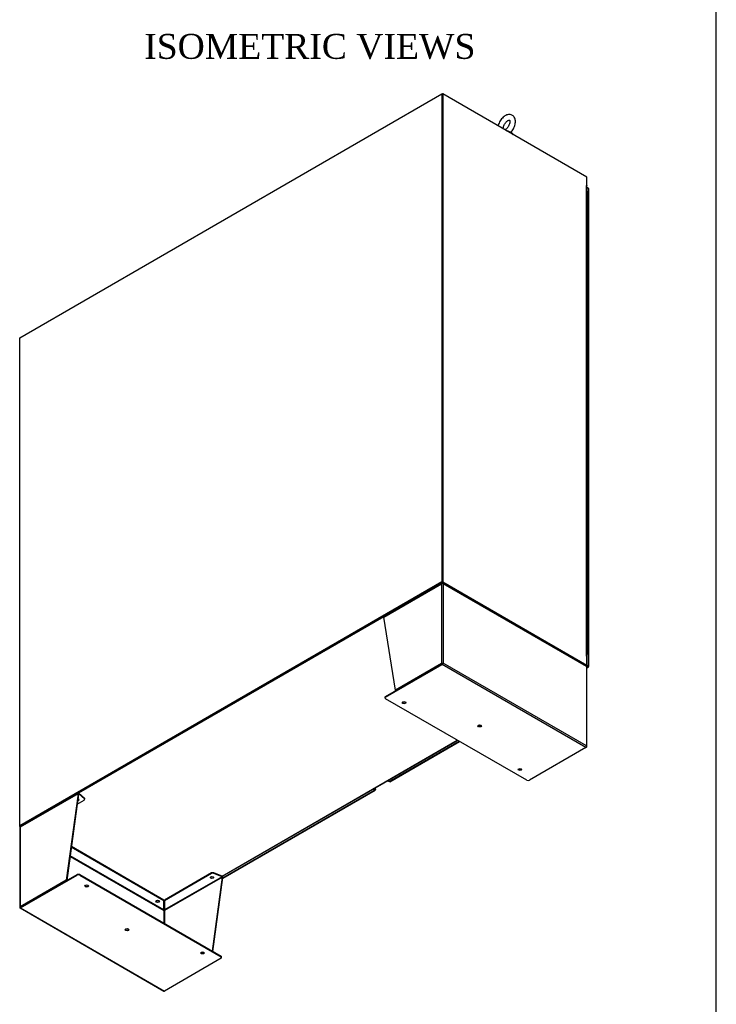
# Model space of a CAD drawing. Header units: inches. Extents: x 2 to 538, y -2 to 358.
# Tile 21 of 24: x 454 to 538, y 127 to 245. Entities that reach past the tile are written whole.
import ezdxf
from ezdxf.enums import TextEntityAlignment as Align

# ---------------------------------------------------------------- set-up
doc = ezdxf.new("R2010")
doc.units = ezdxf.units.IN
doc.header["$MEASUREMENT"] = 0
for name, color, linetype in [('COM50800-2', 7, 'Continuous'), ('COM52265-5', 7, 'Continuous'), ('COM54746-68', 7, 'Continuous'), ('COM54928-6', 7, 'Continuous'), ('COM70108-4', 7, 'Continuous'), ('COM71153-4', 7, 'Continuous'), ('COM71154-4', 7, 'Continuous'), ('COM71156-4', 7, 'Continuous'), ('Default', 7, 'Continuous'), ('SCS00680', 7, 'Continuous'), ('WAF25362', 7, 'Continuous')]:
    doc.layers.add(name, color=color, linetype=linetype)
doc.styles.add('SEACAD_Times_New_Roman', font='times.ttf')

# ---------------------------------------------------------------- blocks, each defined once
blk = doc.blocks.new('SE6')
at = {"layer": 'COM50800-2', "color": 7, "linetype": 'Continuous'}
for p, q in [((453.95, 206.73), (504.77, 236.07)), ((504.77, 236.07), (504.77, 177.34)), ((504.77, 236.07), (504.84, 236.04)), ((453.95, 148), (453.95, 206.73)), ((504.77, 177.34), (453.95, 148)), ((504.77, 177.34), (504.86, 177.29)), ((453.95, 148), (454.02, 147.96))]:
    blk.add_line(p, q, dxfattribs=at)
at = {"layer": 'COM52265-5', "color": 7, "linetype": 'Continuous'}
for p, q in [((504.84, 236.04), (504.91, 236.07)), ((504.84, 236.04), (504.84, 177.3)), ((504.91, 236.07), (504.91, 177.34)), ((522.23, 226.07), (504.91, 236.07)), ((522.23, 225.05), (522.23, 226.07)), ((522.2, 225.07), (522.2, 225.05)), ((522.2, 225.07), (522.23, 225.05)), ((522.2, 168.4), (522.2, 225.05)), ((522.21, 225.04), (522.23, 225.05)), ((522.24, 168.34), (522.24, 224.99)), ((504.84, 177.3), (504.91, 177.34)), ((504.84, 177.3), (522.16, 167.3)), ((504.91, 177.34), (522.23, 167.34)), ((522.2, 168.4), (522.2, 168.38)), ((522.2, 168.38), (522.23, 168.36)), ((522.23, 167.34), (522.23, 168.36)), ((522.16, 167.3), (522.23, 167.34)), ((453.95, 147.92), (453.95, 148)), ((454.02, 147.96), (453.95, 147.92)), ((454.02, 147.88), (453.95, 147.92))]:
    blk.add_line(p, q, dxfattribs=at)
for centre, start_param in [((522.1, 224.99), 3.141593), ((522.1, 168.34), 2.806736)]:
    blk.add_ellipse(centre, major_axis=(-0.143, 0), ratio=0.57735, start_param=start_param, end_param=3.926991, dxfattribs=at)
at = {"layer": 'COM54746-68', "color": 7, "linetype": 'Continuous'}
for p, q in [((522.35, 223.42), (522.35, 224.23)), ((522.35, 222.6), (522.35, 223.42)), ((522.35, 221.78), (522.35, 222.6)), ((522.35, 220.97), (522.35, 221.78)), ((522.35, 220.15), (522.35, 220.97)), ((522.35, 219.33), (522.35, 220.15)), ((522.35, 218.52), (522.35, 219.33)), ((522.35, 217.7), (522.35, 218.52)), ((522.35, 216.88), (522.35, 217.7)), ((522.35, 216.07), (522.35, 216.88)), ((522.35, 215.25), (522.35, 216.07)), ((522.35, 214.44), (522.35, 215.25)), ((522.35, 213.62), (522.35, 214.44)), ((522.35, 212.8), (522.35, 213.62)), ((522.35, 211.99), (522.35, 212.8)), ((522.35, 211.17), (522.35, 211.99)), ((522.35, 210.35), (522.35, 211.17)), ((522.35, 209.54), (522.35, 210.35)), ((522.35, 208.72), (522.35, 209.54)), ((522.35, 207.9), (522.35, 208.72)), ((522.35, 207.09), (522.35, 207.9)), ((522.35, 206.27), (522.35, 207.09)), ((522.35, 205.45), (522.35, 206.27)), ((522.35, 204.64), (522.35, 205.45)), ((522.35, 203.82), (522.35, 204.64)), ((522.35, 203), (522.35, 203.82)), ((522.35, 202.19), (522.35, 203)), ((522.35, 201.37), (522.35, 202.19)), ((522.35, 200.55), (522.35, 201.37)), ((522.35, 199.74), (522.35, 200.55)), ((522.35, 198.92), (522.35, 199.74)), ((522.35, 198.11), (522.35, 198.92)), ((522.35, 197.29), (522.35, 198.11)), ((522.35, 196.47), (522.35, 197.29)), ((522.35, 195.66), (522.35, 196.47)), ((522.35, 194.84), (522.35, 195.66)), ((522.35, 194.02), (522.35, 194.84)), ((522.35, 193.21), (522.35, 194.02)), ((522.35, 192.39), (522.35, 193.21)), ((522.35, 191.57), (522.35, 192.39)), ((522.35, 190.76), (522.35, 191.57)), ((522.35, 189.94), (522.35, 190.76)), ((522.35, 189.12), (522.35, 189.94)), ((522.35, 188.31), (522.35, 189.12)), ((522.35, 187.49), (522.35, 188.31)), ((522.35, 186.67), (522.35, 187.49)), ((522.35, 185.86), (522.35, 186.67)), ((522.35, 185.04), (522.35, 185.86)), ((522.35, 184.22), (522.35, 185.04)), ((522.35, 183.41), (522.35, 184.22)), ((522.35, 182.59), (522.35, 183.41)), ((522.35, 181.78), (522.35, 182.59)), ((522.35, 180.96), (522.35, 181.78)), ((522.35, 180.14), (522.35, 180.96)), ((522.35, 179.33), (522.35, 180.14)), ((522.35, 178.51), (522.35, 179.33)), ((522.35, 177.69), (522.35, 178.51)), ((522.35, 176.88), (522.35, 177.69)), ((522.35, 176.06), (522.35, 176.88)), ((522.35, 175.24), (522.35, 176.06)), ((522.35, 174.43), (522.35, 175.24)), ((522.35, 173.61), (522.35, 174.43)), ((522.35, 172.79), (522.35, 173.61)), ((522.35, 171.98), (522.35, 172.79)), ((522.35, 171.16), (522.35, 171.98)), ((522.35, 170.34), (522.35, 171.16)), ((522.35, 169.53), (522.35, 170.34)), ((522.35, 168.71), (522.35, 169.53)), ((522.24, 168.67), (522.27, 168.69)), ((522.32, 168.66), (522.24, 168.62)), ((522.27, 168.69), (522.27, 168.69)), ((522.28, 168.71), (522.28, 168.72))]:
    blk.add_line(p, q, dxfattribs=at)
for centre, major_axis, start_param, end_param in [((522.23, 224.23), (-0.117, 0), 3.141593, 4.662614), ((522.23, 223.42), (0.117, 0), 0, 1.521021), ((522.23, 223.42), (-0.117, 0), 3.141593, 4.662614), ((522.23, 222.6), (0.117, 0), 0, 1.521021), ((522.23, 222.6), (-0.117, 0), 3.141593, 4.662614), ((522.23, 221.78), (0.117, 0), 0, 1.521021), ((522.23, 221.78), (-0.117, 0), 3.141593, 4.662614), ((522.23, 220.97), (0.117, 0), 0, 1.521021), ((522.23, 220.97), (-0.117, 0), 3.141593, 4.662614), ((522.23, 220.15), (0.117, 0), 0, 1.521021), ((522.23, 220.15), (-0.117, 0), 3.141593, 4.662614), ((522.23, 219.33), (0.117, 0), 0, 1.521021), ((522.23, 219.33), (-0.117, 0), 3.141593, 4.662614), ((522.23, 218.52), (0.117, 0), 0, 1.521021), ((522.23, 218.52), (-0.117, 0), 3.141593, 4.662614), ((522.23, 217.7), (0.117, 0), 0, 1.521021), ((522.23, 217.7), (-0.117, 0), 3.141593, 4.662614), ((522.23, 216.88), (0.117, 0), 0, 1.521021), ((522.23, 216.88), (-0.117, 0), 3.141593, 4.662614), ((522.23, 216.07), (0.117, 0), 0, 1.521021), ((522.23, 216.07), (-0.117, 0), 3.141593, 4.662614), ((522.23, 215.25), (0.117, 0), 0, 1.521021), ((522.23, 215.25), (-0.117, 0), 3.141593, 4.662614), ((522.23, 214.44), (0.117, 0), 0, 1.521021), ((522.23, 214.44), (-0.117, 0), 3.141593, 4.662614), ((522.23, 213.62), (0.117, 0), 0, 1.521021), ((522.23, 213.62), (-0.117, 0), 3.141593, 4.662614), ((522.23, 212.8), (0.117, 0), 0, 1.521021), ((522.23, 212.8), (-0.117, 0), 3.141593, 4.662614), ((522.23, 211.99), (0.117, 0), 0, 1.521021), ((522.23, 211.99), (-0.117, 0), 3.141593, 4.662614), ((522.23, 211.17), (0.117, 0), 0, 1.521021), ((522.23, 211.17), (-0.117, 0), 3.141593, 4.662614), ((522.23, 210.35), (0.117, 0), 0, 1.521021), ((522.23, 210.35), (-0.117, 0), 3.141593, 4.662614), ((522.23, 209.54), (0.117, 0), 0, 1.521021), ((522.23, 209.54), (-0.117, 0), 3.141593, 4.662614), ((522.23, 208.72), (0.117, 0), 0, 1.521021), ((522.23, 208.72), (-0.117, 0), 3.141593, 4.662614), ((522.23, 207.9), (0.117, 0), 0, 1.521021), ((522.23, 207.9), (-0.117, 0), 3.141593, 4.662614), ((522.23, 207.09), (0.117, 0), 0, 1.521021), ((522.23, 207.09), (-0.117, 0), 3.141593, 4.662614), ((522.23, 206.27), (0.117, 0), 0, 1.521021), ((522.23, 206.27), (-0.117, 0), 3.141593, 4.662614), ((522.23, 205.45), (0.117, 0), 0, 1.521021), ((522.23, 205.45), (-0.117, 0), 3.141593, 4.662614), ((522.23, 204.64), (0.117, 0), 0, 1.521021), ((522.23, 204.64), (-0.117, 0), 3.141593, 4.662614), ((522.23, 203.82), (0.117, 0), 0, 1.521021), ((522.23, 203.82), (-0.117, 0), 3.141593, 4.662614), ((522.23, 203), (0.117, 0), 0, 1.521021), ((522.23, 203), (-0.117, 0), 3.141593, 4.662614), ((522.23, 202.19), (0.117, 0), 0, 1.521021), ((522.23, 202.19), (-0.117, 0), 3.141593, 4.662614), ((522.23, 201.37), (0.117, 0), 0, 1.521021), ((522.23, 201.37), (-0.117, 0), 3.141593, 4.662614), ((522.23, 200.55), (0.117, 0), 0, 1.521021), ((522.23, 200.55), (-0.117, 0), 3.141593, 4.662614), ((522.23, 199.74), (0.117, 0), 0, 1.521021), ((522.23, 199.74), (-0.117, 0), 3.141593, 4.662614), ((522.23, 198.92), (0.117, 0), 0, 1.521021), ((522.23, 198.92), (-0.117, 0), 3.141593, 4.662614), ((522.23, 198.11), (0.117, 0), 0, 1.521021), ((522.23, 198.11), (-0.117, 0), 3.141593, 4.662614), ((522.23, 197.29), (0.117, 0), 0, 1.521021), ((522.23, 197.29), (-0.117, 0), 3.141593, 4.662614), ((522.23, 196.47), (0.117, 0), 0, 1.521021), ((522.23, 196.47), (-0.117, 0), 3.141593, 4.662614), ((522.23, 195.66), (0.117, 0), 0, 1.521021), ((522.23, 195.66), (-0.117, 0), 3.141593, 4.662614), ((522.23, 194.84), (0.117, 0), 0, 1.521021), ((522.23, 194.84), (-0.117, 0), 3.141593, 4.662614), ((522.23, 194.02), (0.117, 0), 0, 1.521021), ((522.23, 194.02), (-0.117, 0), 3.141593, 4.662614), ((522.23, 193.21), (0.117, 0), 0, 1.521021), ((522.23, 193.21), (-0.117, 0), 3.141593, 4.662614), ((522.23, 192.39), (0.117, 0), 0, 1.521021), ((522.23, 192.39), (-0.117, 0), 3.141593, 4.662614), ((522.23, 191.57), (0.117, 0), 0, 1.521021), ((522.23, 191.57), (-0.117, 0), 3.141593, 4.662614), ((522.23, 190.76), (0.117, 0), 0, 1.521021), ((522.23, 190.76), (-0.117, 0), 3.141593, 4.662614), ((522.23, 189.94), (0.117, 0), 0, 1.521021), ((522.23, 189.94), (-0.117, 0), 3.141593, 4.662614), ((522.23, 189.12), (0.117, 0), 0, 1.521021), ((522.23, 189.12), (-0.117, 0), 3.141593, 4.662614), ((522.23, 188.31), (0.117, 0), 0, 1.521021), ((522.23, 188.31), (-0.117, 0), 3.141593, 4.662614), ((522.23, 187.49), (0.117, 0), 0, 1.521021), ((522.23, 187.49), (-0.117, 0), 3.141593, 4.662614), ((522.23, 186.67), (0.117, 0), 0, 1.521021), ((522.23, 186.67), (-0.117, 0), 3.141593, 4.662614), ((522.23, 185.86), (0.117, 0), 0, 1.521021), ((522.23, 185.86), (-0.117, 0), 3.141593, 4.662614), ((522.23, 185.04), (0.117, 0), 0, 1.521021), ((522.23, 185.04), (-0.117, 0), 3.141593, 4.662614), ((522.23, 184.22), (0.117, 0), 0, 1.521021), ((522.23, 184.22), (-0.117, 0), 3.141593, 4.662614), ((522.23, 183.41), (0.117, 0), 0, 1.521021), ((522.23, 183.41), (-0.117, 0), 3.141593, 4.662614), ((522.23, 182.59), (0.117, 0), 0, 1.521021), ((522.23, 182.59), (-0.117, 0), 3.141593, 4.662614), ((522.23, 181.78), (0.117, 0), 0, 1.521021), ((522.23, 181.78), (-0.117, 0), 3.141593, 4.662614), ((522.23, 180.96), (0.117, 0), 0, 1.521021), ((522.23, 180.96), (-0.117, 0), 3.141593, 4.662614), ((522.23, 180.14), (0.117, 0), 0, 1.521021), ((522.23, 180.14), (-0.117, 0), 3.141593, 4.662614), ((522.23, 179.33), (0.117, 0), 0, 1.521021), ((522.23, 179.33), (-0.117, 0), 3.141593, 4.662614), ((522.23, 178.51), (0.117, 0), 0, 1.521021), ((522.23, 178.51), (-0.117, 0), 3.141593, 4.662614), ((522.23, 177.69), (0.117, 0), 0, 1.521021), ((522.23, 177.69), (-0.117, 0), 3.141593, 4.662614), ((522.23, 176.88), (0.117, 0), 0, 1.521021), ((522.23, 176.88), (-0.117, 0), 3.141593, 4.662614), ((522.23, 176.06), (0.117, 0), 0, 1.521021), ((522.23, 176.06), (-0.117, 0), 3.141593, 4.662614), ((522.23, 175.24), (0.117, 0), 0, 1.521021), ((522.23, 175.24), (-0.117, 0), 3.141593, 4.662614), ((522.23, 174.43), (0.117, 0), 0, 1.521021), ((522.23, 174.43), (-0.117, 0), 3.141593, 4.662614), ((522.23, 173.61), (0.117, 0), 0, 1.521021), ((522.23, 173.61), (-0.117, 0), 3.141593, 4.662614), ((522.23, 172.79), (0.117, 0), 0, 1.521021), ((522.23, 172.79), (-0.117, 0), 3.141593, 4.662614), ((522.23, 171.98), (0.117, 0), 0, 1.521021), ((522.23, 171.98), (-0.117, 0), 3.141593, 4.662614), ((522.23, 171.16), (0.117, 0), 0, 1.521021), ((522.23, 171.16), (-0.117, 0), 3.141593, 4.662614), ((522.23, 170.34), (0.117, 0), 0, 1.521021), ((522.23, 170.34), (-0.117, 0), 3.141593, 4.662614), ((522.23, 169.53), (0.117, 0), 0, 1.521021), ((522.23, 169.53), (-0.117, 0), 3.141593, 4.662614), ((522.23, 168.71), (0.117, 0), -0.785398, 1.521021), ((522.23, 168.71), (0.055, 0), -0.785398, 1.464756), ((522.23, 168.71), (-0.05, 0), 1.687487, 4.595699)]:
    blk.add_ellipse(centre, major_axis=major_axis, ratio=0.57735, start_param=start_param, end_param=end_param, dxfattribs=at)
at = {"layer": 'COM54928-6', "color": 7, "linetype": 'Continuous'}
for p, q in [((497.77, 173.1), (504.74, 177.13)), ((504.77, 177.19), (497.8, 173.17)), ((504.74, 177.13), (504.74, 167.52)), ((504.74, 177.13), (504.74, 177.13)), ((504.79, 177.14), (504.76, 177.18)), ((504.8, 177.15), (504.8, 177.16)), ((504.88, 177.15), (504.88, 177.16)), ((504.89, 177.14), (504.92, 177.18)), ((522.17, 167.23), (504.91, 177.19)), ((522.2, 167.16), (504.94, 177.13)), ((504.94, 177.13), (504.94, 167.56)), ((499.18, 164.31), (497.77, 173.1)), ((497.99, 163.55), (504.81, 167.48)), ((497.99, 163.47), (504.81, 167.41)), ((504.74, 167.52), (499.18, 164.31)), ((504.81, 167.48), (499.25, 164.28)), ((504.9, 167.54), (504.81, 167.48)), ((504.9, 167.54), (504.81, 167.48)), ((522.13, 157.4), (504.81, 167.41)), ((504.88, 167.52), (504.94, 167.56)), ((522.2, 157.6), (504.94, 167.56)), ((522.2, 167.16), (522.2, 157.6)), ((522.24, 157.5), (522.24, 167.1)), ((497.99, 163.55), (497.99, 163.47)), ((499.25, 164.28), (499.18, 164.31)), ((497.93, 163.46), (497.93, 163.38)), ((515, 153.47), (497.99, 163.29)), ((522.13, 157.4), (515.32, 153.47)), ((522.13, 157.4), (522.2, 157.44)), ((522.23, 157.54), (522.23, 157.54)), ((460.96, 151.85), (453.99, 147.82)), ((460.99, 151.91), (454.02, 147.89)), ((460.96, 151.85), (459.54, 141.43)), ((461.02, 151.81), (459.61, 141.39)), ((461.02, 151.81), (460.96, 151.85)), ((461.03, 151.83), (460.98, 151.91)), ((461.02, 151.81), (461.05, 151.82)), ((461.05, 151.82), (461.05, 151.9)), ((461.73, 151.33), (461.05, 151.9)), ((461.73, 151.25), (461.05, 151.82)), ((460.86, 150.61), (461.7, 151.09)), ((461.73, 151.25), (461.73, 151.33)), ((461.76, 151.18), (461.76, 151.26)), ((453.94, 147.76), (453.94, 138.16)), ((453.99, 147.82), (453.99, 147.82)), ((453.99, 147.82), (453.99, 138.22)), ((471.3, 138.97), (460.15, 145.41)), ((471.3, 139.05), (460.16, 145.48)), ((460.01, 144.31), (471.31, 137.78)), ((471.3, 137.86), (460.02, 144.38)), ((477.04, 142.31), (471.38, 139.05)), ((477.04, 142.24), (471.38, 138.97)), ((477.04, 142.24), (477.04, 142.31)), ((478.3, 141.94), (477.32, 142.33)), ((477.32, 142.33), (477.32, 142.25)), ((478.3, 141.86), (477.32, 142.25)), ((459.54, 141.43), (453.99, 138.22)), ((454.05, 138.18), (460.87, 142.11)), ((454.05, 138.1), (460.87, 142.04)), ((459.61, 141.39), (454.05, 138.18)), ((459.61, 141.39), (459.54, 141.43)), ((460.87, 142.04), (460.87, 142.11)), ((461.18, 142.11), (478.19, 132.29)), ((461.18, 142.11), (461.18, 142.04)), ((461.18, 142.04), (478.19, 132.22)), ((478.3, 141.86), (471.38, 137.86)), ((478.35, 141.81), (471.38, 137.78)), ((477.14, 132.9), (478.35, 141.81)), ((477.2, 132.86), (478.41, 141.77)), ((478.3, 141.86), (478.3, 141.94)), ((478.34, 141.83), (478.39, 141.85)), ((478.35, 141.81), (478.41, 141.77)), ((471.3, 139.05), (471.3, 138.97)), ((471.3, 137.86), (471.3, 138.97)), ((471.38, 139.05), (471.38, 138.97)), ((471.38, 138.97), (471.38, 137.86)), ((453.96, 138.13), (454.05, 138.18)), ((453.96, 138.13), (454.05, 138.18)), ((453.98, 138.1), (471.3, 128.09)), ((454.05, 138.18), (453.99, 138.14)), ((454.05, 138.18), (454.05, 138.18)), ((454.05, 138.18), (454.05, 138.18)), ((454.05, 138.1), (471.38, 128.1)), ((471.31, 137.78), (471.31, 136.27)), ((471.38, 137.78), (471.38, 137.78)), ((471.38, 137.78), (471.38, 136.23)), ((478.19, 132.04), (471.38, 128.1)), ((478.19, 132.22), (478.19, 132.29)), ((478.25, 132.13), (478.25, 132.2))]:
    blk.add_line(p, q, dxfattribs=at)
for centre, radius, start, end in [((478.2, 141.75), 0.217, 28.5599, 61.6569), ((478.28, 141.79), 0.0777, 36.3163, 68.8086), ((471.42, 137.88), 0.118, 185.441, 195.4588), ((471.76, 137.95), 0.47, 190.7909, 197.6223), ((470.92, 137.95), 0.47, 342.3777, 349.2092), ((471.27, 137.88), 0.118, 344.5412, 354.559)]:
    blk.add_arc(centre, radius, start, end, dxfattribs=at)
for centre, major_axis, ratio, start_param, end_param in [((504.84, 177.07), (-0.071, 0.124), 0.57735, 0.129436, 0.785398), ((504.84, 177.07), (-0.143, 0), 0.57735, 3.926991, 5.497787), ((504.84, 177.07), (0.072, 0.124), 0.57735, 5.497787, 6.153749), ((497.87, 173.04), (-0.071, 0.124), 0.57735, 0.129436, 0.785398), ((504.84, 167.46), (-0.143, 0), 0.57735, 4.269301, 5.497787), ((504.81, 167.52), (-0.072, -0.124), 0.57735, 0.785398, 2.013884), ((504.84, 167.5), (-0.048, -0.0277), 0.000711, 3.926581, 5.497377), ((504.84, 167.5), (-0.048, -0.0277), 0.000711, 0.785808, 2.356604), ((504.84, 167.5), (0.143, 0.082), 0.000711, 0.784988, 1.127299), ((504.84, 167.5), (0.143, 0.083), 0.000711, -1.127299, -0.784988), ((522.1, 167.1), (0.072, 0.124), 0.57735, 5.497787, 6.153749), ((522.1, 167.1), (-0.143, 0), 0.57735, 3.141593, 3.926991), ((498.15, 163.46), (0.22, 0), 0.57735, 2.356194, 3.141593), ((498.15, 163.38), (0.22, 0), 0.57735, 2.356194, 3.926991), ((500.23, 162.89), (-0.219, 0), 0.57735, 0.312499, 2.829093), ((509.33, 160.09), (-0.218, 0), 0.57735, 0.312499, 2.829093), ((522.13, 157.52), (-0.071, -0.124), 0.57735, 0.785398, 2.013884), ((522.1, 157.54), (0.101, -0.175), 0.577824, 1.228075, 1.570385), ((522.1, 157.54), (0.101, -0.175), 0.577824, 1.228897, 1.571207), ((522.1, 157.5), (-0.143, 0), 0.57735, 2.356194, 3.58468), ((514.18, 154.84), (-0.219, 0), 0.57735, 0.312499, 2.829093), ((515.16, 153.56), (-0.22, 0), 0.57735, 0.785398, 2.356194), ((461.06, 151.79), (-0.072, 0.124), 0.57735, 0.129436, 0.785398), ((461.06, 151.79), (-0.024, 0.0416), 0.57735, 0.129436, 0.785398), ((460.87, 151.12), (-0.218, 0), 0.57735, 1.780587, 4.346191), ((460.87, 151.2), (0.219, 0), 0.57735, 4.972679, 5.970686), ((461.54, 151.18), (-0.22, 0), 0.57735, 2.356194, 3.741789), ((461.54, 151.26), (-0.22, 0), 0.57735, 3.141593, 3.741789), ((454.09, 147.76), (0.143, 0), 0.57735, 2.356194, 3.141593), ((454.09, 147.76), (-0.072, 0.124), 0.57735, 0.129436, 0.785398), ((477.19, 142.22), (-0.22, 0), 0.57735, 4.112193, 5.497787), ((477.19, 142.15), (0.22, 0), 0.57735, 0.9706, 2.356194), ((461.02, 142.02), (-0.22, 0), 0.57735, 3.926991, 5.497787), ((461.02, 141.95), (0.22, 0), 0.57735, 0.785398, 2.356194), ((477.09, 141.83), (0.219, 0), 0.57735, 3.454092, 5.970686), ((478.31, 141.83), (0.024, -0.0416), 0.57735, 0.785398, 1.44136), ((478.31, 141.83), (0.072, -0.124), 0.57735, 0.785398, 1.44136), ((462.01, 140.82), (0.219, 0), 0.57735, 3.454092, 5.970686), ((470.55, 138.98), (0.219, 0), 0.57735, 3.454092, 5.970686), ((454.09, 138.16), (0.143, 0), 0.57735, 2.356194, 3.58468), ((454.09, 138.2), (-0.143, -0.082), 0.000711, 0.442678, 0.784988), ((454.09, 138.2), (-0.143, -0.083), 0.000711, -0.784988, -0.442678), ((454.05, 138.22), (0.071, 0.124), 0.57735, 2.698505, 3.926991), ((454.09, 138.2), (0.048, 0.0277), 0.000711, 2.356604, 3.927401), ((454.09, 138.2), (0.048, 0.0277), 0.000711, 2.355785, 3.926581), ((471.34, 137.8), (-0.024, -0.0416), 0.57735, 4.841825, 5.497787), ((471.34, 137.8), (0.048, 0), 0.57735, 3.926991, 5.497787), ((471.34, 137.8), (0.024, -0.0416), 0.57735, 0.785398, 1.44136), ((466.86, 135.57), (0.219, 0), 0.57735, 3.454092, 5.970686), ((475.95, 132.77), (0.219, 0), 0.57735, 3.454092, 5.970686), ((478.03, 132.2), (-0.22, 0), 0.57735, 3.141593, 3.926991), ((478.03, 132.13), (-0.22, 0), 0.57735, 2.356194, 3.926991), ((471.38, 128.22), (0.071, 0.124), 0.57735, 3.141593, 3.926991)]:
    blk.add_ellipse(centre, major_axis=major_axis, ratio=ratio, start_param=start_param, end_param=end_param, dxfattribs=at)
for centre, major_axis in [((500.23, 162.81), (-0.219, 0)), ((509.33, 160.01), (-0.218, 0)), ((514.18, 154.76), (-0.219, 0)), ((477.09, 141.76), (0.219, 0)), ((462.01, 140.74), (0.219, 0)), ((470.55, 138.9), (-0.219, 0)), ((466.86, 135.49), (0.219, 0)), ((475.95, 132.69), (0.219, 0))]:
    blk.add_ellipse(centre, major_axis=major_axis, ratio=0.57735, dxfattribs=at)
for points in [[(504.8, 177.16), (504.79, 177.17), (504.78, 177.18), (504.77, 177.19), (504.76, 177.19), (504.76, 177.18)], [(504.88, 177.16), (504.89, 177.17), (504.9, 177.18), (504.91, 177.19), (504.92, 177.19), (504.92, 177.18)], [(461.05, 151.9), (461.04, 151.91), (461.02, 151.92), (461, 151.92), (460.99, 151.91), (460.98, 151.91)], [(461.05, 151.82), (461.05, 151.83), (461.04, 151.83), (461.04, 151.83), (461.03, 151.83), (461.03, 151.83)]]:
    blk.add_open_spline(points, degree=3, knots=[0, 0, 0, 0, 0.5, 0.5, 1, 1, 1, 1], dxfattribs=at)
at = {"layer": 'COM70108-4', "color": 7, "linetype": 'Continuous'}
for p, q in [((504.77, 236.07), (504.84, 236.11)), ((504.84, 236.11), (504.91, 236.07)), ((504.84, 236.04), (504.84, 236.11)), ((522.23, 225.05), (522.23, 225.02))]:
    blk.add_line(p, q, dxfattribs=at)
at = {"layer": 'COM71153-4', "color": 7, "linetype": 'Continuous'}
for p, q in [((522.42, 224.71), (522.24, 224.81)), ((522.42, 167.23), (522.42, 224.71)), ((522.46, 167.17), (522.46, 224.65)), ((522.35, 167.11), (522.19, 167.21)), ((522.23, 167.34), (522.42, 167.23)), ((522.23, 167.26), (522.35, 167.19)), ((522.35, 167.19), (522.23, 167.26)), ((522.24, 167.05), (522.35, 167.11)), ((522.24, 167), (522.42, 167.11)), ((522.35, 167.19), (522.35, 167.19)), ((522.35, 167.19), (522.35, 167.19)), ((522.35, 167.19), (522.35, 167.19)), ((522.35, 167.19), (522.35, 167.19)), ((522.4, 167.17), (522.35, 167.19)), ((522.35, 167.19), (522.35, 167.19)), ((522.35, 167.19), (522.42, 167.15)), ((522.35, 167.19), (522.4, 167.17)), ((522.35, 167.19), (522.35, 167.19)), ((522.4, 167.17), (522.46, 167.16)), ((522.42, 167.15), (522.4, 167.17)), ((522.4, 167.17), (522.43, 167.11)), ((522.4, 167.16), (522.42, 167.15)), ((522.42, 167.15), (522.42, 167.15)), ((522.42, 167.15), (522.42, 167.15)), ((498.44, 153.31), (506.86, 158.17)), ((498.52, 153.3), (506.9, 158.15)), ((498.26, 153.41), (498.44, 153.31))]:
    blk.add_line(p, q, dxfattribs=at)
for centre, major_axis, start_param, end_param in [((522.32, 224.65), (-0.143, 0), 3.141593, 3.926991), ((522.35, 167.23), (-0.071, 0.124), 2.356194, 3.27243), ((522.32, 167.17), (-0.143, 0), 3.010756, 3.926991), ((498.44, 153.43), (-0.071, 0.124), 2.356194, 3.141593)]:
    blk.add_ellipse(centre, major_axis=major_axis, ratio=0.57735, start_param=start_param, end_param=end_param, dxfattribs=at)
for points in [[(522.46, 167.16), (522.46, 167.16), (522.45, 167.16), (522.44, 167.15), (522.44, 167.15), (522.43, 167.15), (522.42, 167.15), (522.42, 167.15)], [(522.43, 167.11), (522.43, 167.12), (522.43, 167.12), (522.43, 167.13), (522.43, 167.14), (522.42, 167.14), (522.42, 167.15), (522.42, 167.15)]]:
    blk.add_open_spline(points, degree=3, knots=[0, 0, 0, 0, 0.5, 0.5, 0.75, 0.75, 1, 1, 1, 1], dxfattribs=at)
at = {"layer": 'COM71154-4', "color": 7, "linetype": 'Continuous'}
for p, q in [((478.4, 141.69), (496.75, 152.28)), ((478.41, 141.74), (496.67, 152.29)), ((496.67, 152.29), (496.49, 152.39)), ((496.67, 152.37), (496.56, 152.43)), ((496.56, 152.43), (496.67, 152.37)), ((496.63, 152.47), (496.74, 152.41)), ((496.67, 152.37), (496.67, 152.37)), ((496.67, 152.37), (496.67, 152.37)), ((496.67, 152.37), (496.67, 152.37)), ((496.67, 152.37), (496.7, 152.35)), ((496.67, 152.37), (496.67, 152.37)), ((496.67, 152.37), (496.67, 152.37)), ((496.67, 152.37), (496.67, 152.37)), ((496.67, 152.37), (496.72, 152.34)), ((496.72, 152.34), (496.67, 152.37)), ((496.72, 152.34), (496.75, 152.29)), ((496.72, 152.34), (496.78, 152.34)), ((496.74, 152.33), (496.72, 152.34)), ((496.73, 152.34), (496.74, 152.33)), ((496.73, 152.33), (496.74, 152.33)), ((496.74, 152.41), (496.74, 152.53)), ((496.74, 152.33), (496.74, 152.33)), ((496.74, 152.33), (496.74, 152.33)), ((496.78, 152.35), (496.78, 152.56))]:
    blk.add_line(p, q, dxfattribs=at)
for centre, major_axis, start_param, end_param in [((496.67, 152.41), (-0.072, 0.124), 2.356194, 3.27243), ((496.64, 152.35), (-0.143, 0), 3.010756, 3.926991)]:
    blk.add_ellipse(centre, major_axis=major_axis, ratio=0.57735, start_param=start_param, end_param=end_param, dxfattribs=at)
for points in [[(496.78, 152.34), (496.78, 152.33), (496.77, 152.33), (496.76, 152.33), (496.76, 152.33), (496.75, 152.33), (496.75, 152.33), (496.74, 152.33)], [(496.75, 152.29), (496.75, 152.29), (496.75, 152.3), (496.75, 152.31), (496.75, 152.31), (496.75, 152.32), (496.74, 152.32), (496.74, 152.33)]]:
    blk.add_open_spline(points, degree=3, knots=[0, 0, 0, 0, 0.5, 0.5, 0.75, 0.75, 1, 1, 1, 1], dxfattribs=at)
at = {"layer": 'COM71156-4', "color": 7, "linetype": 'Continuous'}
for p, q in [((504.84, 177.3), (454.02, 147.96)), ((504.84, 177.22), (504.78, 177.19)), ((504.84, 177.3), (504.84, 177.22)), ((522.13, 167.32), (504.84, 177.3)), ((504.91, 177.19), (504.84, 177.22)), ((497.78, 173.15), (461.01, 151.92)), ((522.18, 167.22), (522.2, 167.23)), ((522.23, 167.34), (522.23, 167.3)), ((478.3, 141.94), (506.64, 158.3)), ((478.34, 141.91), (506.68, 158.27)), ((454.02, 147.96), (454.02, 147.89)), ((471.3, 137.9), (471.31, 137.9)), ((471.31, 137.9), (471.38, 137.94)), ((471.38, 137.89), (471.38, 137.89))]:
    blk.add_line(p, q, dxfattribs=at)
for centre, start_param, end_param in [((522.13, 167.36), 3.141593, 3.926991), ((471.31, 138.02), 2.356194, 3.141593)]:
    blk.add_ellipse(centre, major_axis=(-0.071, 0.124), ratio=0.57735, start_param=start_param, end_param=end_param, dxfattribs=at)
at = {"layer": 'SCS00680', "color": 7, "linetype": 'Continuous'}
blk.add_ellipse((512.58, 231.2), major_axis=(-0.611, 0), ratio=0.57735, start_param=4.053117, end_param=4.384303, dxfattribs=at)
for points, knots in [([(513.04, 231.42), (513.11, 231.49), (513.23, 231.62), (513.4, 231.87), (513.52, 232.14), (513.61, 232.42), (513.65, 232.69), (513.63, 232.95), (513.56, 233.17), (513.45, 233.35), (513.3, 233.49), (513.11, 233.58), (512.91, 233.61), (512.69, 233.58), (512.48, 233.5), (512.26, 233.36), (512.06, 233.18), (511.87, 232.95), (511.72, 232.7), (511.61, 232.46), (511.57, 232.3), (511.55, 232.24)], [0, 0, 0, 0, 0.050774, 0.1031334, 0.1555562, 0.2083869, 0.2620575, 0.3169565, 0.3646412, 0.4095233, 0.4528803, 0.498968, 0.5436229, 0.5888481, 0.636656, 0.6874588, 0.7399255, 0.7924095, 0.8447509, 0.8972593, 0.933641, 0.933641, 0.933641, 0.933641]), ([(512.17, 231.9), (512.18, 231.92), (512.18, 231.99), (512.21, 232.15), (512.28, 232.34), (512.38, 232.53), (512.51, 232.69), (512.65, 232.82), (512.78, 232.9), (512.88, 232.94), (512.93, 232.93), (512.93, 232.93), (512.94, 232.92), (512.97, 232.86), (512.98, 232.74), (512.96, 232.58), (512.91, 232.39), (512.82, 232.2), (512.7, 232.02), (512.57, 231.87), (512.46, 231.79), (512.4, 231.76), (512.39, 231.75)], [0, 0, 0, 0, 0.0204441, 0.0598875, 0.1003228, 0.1415116, 0.1828687, 0.2236107, 0.2632341, 0.3017948, 0.3407471, 0.3828882, 0.4256571, 0.4627583, 0.5020065, 0.5410449, 0.5809739, 0.6218725, 0.6632266, 0.7043438, 0.7445386, 0.7588464, 0.7588464, 0.7588464, 0.7588464]), ([(512.57, 231.65), (512.59, 231.65), (512.61, 231.65), (512.69, 231.63), (512.75, 231.62), (512.87, 231.58), (512.93, 231.55), (513.02, 231.5), (513.05, 231.47), (513.05, 231.45)], [0.7875, 0.7875, 0.7875, 0.7875, 0.8125, 0.8125, 0.875, 0.875, 0.9375, 0.9375, 1, 1, 1, 1]), ([(513.01, 231.45), (513, 231.46), (512.99, 231.47), (512.93, 231.51), (512.87, 231.53), (512.76, 231.58), (512.7, 231.59), (512.65, 231.61)], [0.0402692, 0.0402692, 0.0402692, 0.0402692, 0.0625, 0.0625, 0.125, 0.125, 0.1815445, 0.1815445, 0.1815445, 0.1815445])]:
    blk.add_open_spline(points, degree=3, knots=knots, dxfattribs=at)
at = {"layer": 'WAF25362', "color": 7, "linetype": 'Continuous'}
blk.add_ellipse((512.58, 231.02), major_axis=(0.875, 0), ratio=0.57735, start_param=0.280924, end_param=1.289873, dxfattribs=at)
blk = doc.blocks.new('BORDER')
at = {"layer": 'Default', "color": 7, "linetype": 'Continuous'}
blk.add_line((0, 0), (0, 27.86), dxfattribs=at)

msp = doc.modelspace()

# ---------------------------------------------------------------- block references
at = {"layer": 'Default', "color": 7, "xscale": 12.8, "yscale": 12.8, "zscale": 12.8}
msp.add_blockref('BORDER', (537.834, 1.476), dxfattribs=at)
at = {"layer": 'Default'}
msp.add_blockref('SE6', (0, 0), dxfattribs=at)

# ---------------------------------------------------------------- texts
at = {"layer": 'Default', "color": 7, "linetype": 'Continuous', "style": 'SEACAD_Times_New_Roman'}
msp.add_text('ISOMETRIC VIEWS', height=3, dxfattribs=at).set_placement((468.926, 243.296), align=Align.TOP_LEFT)

doc.saveas('drawing.dxf')
